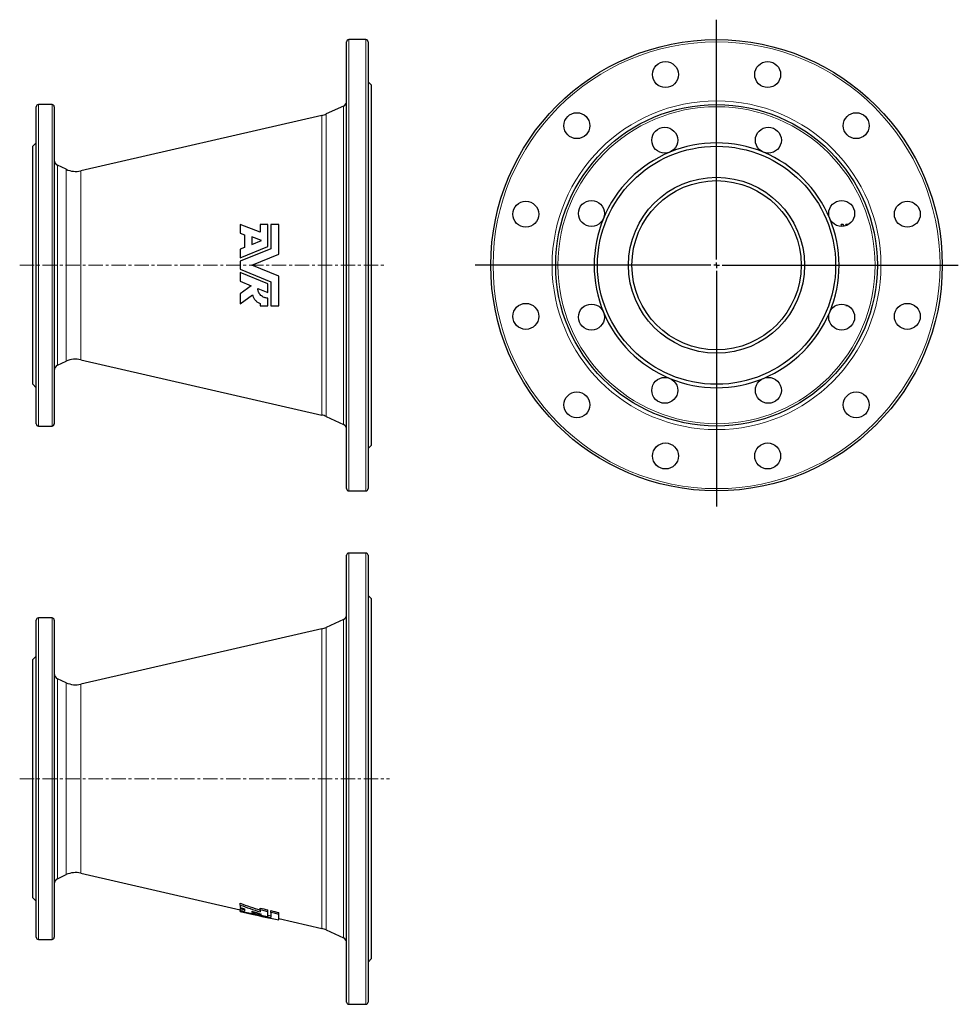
# Model space of a CAD drawing. Header units: millimetres. Extents: x 93 to 924, y 16 to 889.
import ezdxf

# ---------------------------------------------------------------- set-up
doc = ezdxf.new("R2010")
doc.units = ezdxf.units.MM
doc.linetypes.add('CENTERX2', pattern=[20.32, 12.7, -2.54, 2.54, -2.54])
doc.layers.add('FORMAT', color=7, linetype='Continuous')

# ---------------------------------------------------------------- blocks, each defined once
blk = doc.blocks.new('SW_CENTERMARKSYMBOL_0')
at = {"layer": 'FORMAT', "color": 0}
for p, q in [((0, 5), (0, 217.68)), ((-5, 0), (-213.88, 0)), ((0, 0), (-2.5, 0)), ((0, 0), (0, 2.5)), ((0, 0), (0, -2.5)), ((0, 0), (2.5, 0)), ((5, 0), (214.2, 0)), ((0, -5), (0, -213.83))]:
    blk.add_line(p, q, dxfattribs=at)

msp = doc.modelspace()

# ---------------------------------------------------------------- linework, layer by layer
at = {"color": 7, "linetype": 'Continuous', "lineweight": 25}
for p, q in [((382.49, 671.47), (382.49, 869.47)), ((399.49, 871.47), (384.49, 871.47)), ((401.49, 869.47), (401.49, 473.47)), ((404.49, 830.97), (401.49, 833.97)), ((404.49, 511.97), (404.49, 830.97)), ((107.49, 671.47), (107.49, 811.97)), ((121.49, 813.97), (109.49, 813.97)), ((123.49, 811.97), (123.49, 530.97)), ((379.6, 812.62), (364.46, 805.56)), ((360.48, 804.19), (146.97, 755.18)), ((107.49, 779.97), (104.49, 776.97)), ((104.49, 565.97), (104.49, 776.97)), ((134.04, 756.55), (126.38, 760.12)), ((288.26, 707.47), (288.26, 699.85)), ((305.83, 700.72), (288.26, 707.47)), ((312.69, 707.47), (305.83, 707.47)), ((305.83, 707.47), (305.83, 700.72)), ((312.69, 687.96), (312.69, 707.47)), ((315.43, 707.47), (315.43, 686.12)), ((322.54, 707.47), (315.43, 707.47)), ((322.54, 681.24), (322.54, 707.47)), ((822.32, 707.47), (820.7, 707.47)), ((826.55, 707.47), (824.93, 707.47)), ((826.92, 707.47), (826.55, 707.47)), ((826.55, 707.47), (826.61, 707.27)), ((288.26, 699.85), (292.03, 698.4)), ((292.03, 698.4), (292.03, 687.23)), ((307.08, 693.36), (298.54, 696.63)), ((298.54, 696.63), (298.54, 689.88)), ((298.54, 689.88), (307.08, 693.36)), ((288.26, 678.01), (312.69, 687.96)), ((292.03, 687.23), (288.26, 685.7)), ((315.43, 686.12), (288.26, 675.05)), ((288.26, 685.7), (288.26, 678.01)), ((298.54, 671.47), (322.54, 681.24)), ((288.26, 675.05), (288.26, 667.88)), ((107.49, 530.97), (107.49, 671.47)), ((288.26, 667.88), (315.43, 656.82)), ((288.26, 664.92), (288.26, 657.24)), ((312.69, 654.97), (288.26, 664.92)), ((322.54, 661.7), (298.54, 671.47)), ((382.49, 473.47), (382.49, 671.47)), ((288.26, 657.24), (297.86, 653.33)), ((312.69, 647.29), (312.69, 654.97)), ((315.43, 656.82), (315.43, 635.47)), ((322.54, 635.47), (322.54, 661.7)), ((297.86, 653.33), (288.26, 646.09)), ((288.26, 646.09), (288.26, 637.18)), ((303.78, 650.92), (312.69, 647.29)), ((288.26, 637.18), (299.12, 645.37)), ((305.83, 637.52), (305.83, 635.47)), ((312.69, 635.47), (312.69, 642.32)), ((305.83, 635.47), (312.69, 635.47)), ((315.43, 635.47), (322.54, 635.47)), ((826.55, 635.47), (824.93, 635.47)), ((826.61, 635.66), (826.55, 635.47)), ((826.55, 635.47), (826.92, 635.47)), ((126.38, 582.81), (134.04, 586.39)), ((146.97, 587.75), (360.48, 538.74)), ((104.49, 565.97), (107.49, 562.97)), ((364.46, 537.37), (379.6, 530.31)), ((109.49, 528.97), (121.49, 528.97)), ((401.49, 508.97), (404.49, 511.97)), ((384.49, 471.47), (399.49, 471.47)), ((382.49, 18.37), (382.49, 414.37)), ((399.49, 416.37), (384.49, 416.37)), ((401.49, 414.37), (401.49, 18.37)), ((404.49, 375.87), (401.49, 378.87)), ((404.49, 56.87), (404.49, 375.87)), ((121.49, 358.87), (109.49, 358.87)), ((107.49, 75.87), (107.49, 356.87)), ((123.49, 356.87), (123.49, 75.87)), ((379.6, 357.52), (364.46, 350.46)), ((360.48, 349.1), (146.97, 300.08)), ((107.49, 324.87), (104.49, 321.87)), ((104.49, 110.87), (104.49, 321.87)), ((134.04, 301.45), (126.38, 305.02)), ((126.38, 127.72), (134.04, 131.29)), ((146.97, 132.66), (288.26, 100.22)), ((104.49, 110.87), (107.49, 107.87)), ((288.26, 104.32), (288.26, 105.94)), ((288.26, 104.32), (288.26, 102.16)), ((288.26, 99.55), (288.26, 101.1)), ((288.26, 99.55), (288.26, 98.87)), ((288.26, 98.74), (288.26, 98.87)), ((288.26, 98.74), (288.26, 98.68)), ((288.26, 98.68), (298.54, 96.32)), ((292.03, 100.92), (292.03, 98.87)), ((298.54, 98.99), (298.54, 97.74)), ((305.83, 100.1), (305.83, 101.71)), ((305.83, 100.1), (305.83, 98.22)), ((312.69, 98.45), (312.69, 100.06)), ((312.69, 94.18), (312.69, 98.45)), ((315.43, 97.79), (315.43, 99.4)), ((315.43, 97.79), (315.43, 93.31)), ((322.54, 96.08), (322.54, 97.69)), ((322.54, 91.19), (322.54, 96.08)), ((322.54, 92.35), (360.48, 83.64)), ((364.46, 82.28), (379.6, 75.22)), ((109.49, 73.87), (121.49, 73.87)), ((401.49, 53.87), (404.49, 56.87)), ((384.49, 16.37), (399.49, 16.37))]:
    msp.add_line(p, q, dxfattribs=at)
at = {"color": 8, "linetype": 'Continuous', "lineweight": 18}
for p, q in [((384.49, 871.47), (384.49, 671.47)), ((399.49, 471.47), (399.49, 871.47)), ((109.49, 813.97), (109.49, 671.47)), ((121.49, 528.97), (121.49, 813.97)), ((379.6, 671.47), (379.6, 812.62)), ((360.48, 671.47), (360.48, 804.19)), ((364.46, 805.56), (364.46, 671.47)), ((126.38, 760.12), (126.38, 582.81)), ((134.04, 586.39), (134.04, 756.55)), ((146.97, 755.18), (146.97, 671.47)), ((109.49, 671.47), (109.49, 528.97)), ((146.97, 671.47), (146.97, 587.75)), ((360.48, 538.74), (360.48, 671.47)), ((364.46, 671.47), (364.46, 537.37)), ((379.6, 530.31), (379.6, 671.47)), ((384.49, 671.47), (384.49, 471.47)), ((384.49, 416.37), (384.49, 16.37)), ((399.49, 16.37), (399.49, 416.37)), ((109.49, 358.87), (109.49, 73.87)), ((121.49, 73.87), (121.49, 358.87)), ((364.46, 350.46), (364.46, 82.28)), ((379.6, 75.22), (379.6, 357.52)), ((360.48, 83.64), (360.48, 349.1)), ((126.38, 305.02), (126.38, 127.72)), ((134.04, 131.29), (134.04, 301.45)), ((146.97, 300.08), (146.97, 132.66))]:
    msp.add_line(p, q, dxfattribs=at)
at = {"color": 7, "linetype": 'Continuous', "lineweight": 25, "flags": 128}
for points in [[(821.2, 705.89), (821, 706.52), (820.7, 707.47)], [(822.32, 707.47), (822.62, 706.52), (822.78, 706.01)], [(825.19, 706.63), (825.19, 706.63), (824.93, 707.47)], [(312.69, 98.45), (309.42, 99.23), (305.83, 100.1)], [(322.54, 96.08), (318.62, 97.02), (315.43, 97.79)]]:
    msp.add_lwpolyline(points, dxfattribs=at)
at = {"color": 7, "linetype": 'Continuous', "lineweight": 25}
for centre, radius in [((710.27, 671.47), 200), ((664.98, 840.5), 11.5), ((755.57, 840.5), 11.5), ((710.27, 671.47), 142.5), ((586.53, 795.21), 11.5), ((834.02, 795.21), 11.5), ((664.35, 782.33), 11.5), ((756.19, 782.33), 11.5), ((710.27, 671.47), 105.5), ((710.27, 671.47), 78), ((710.27, 671.47), 75), ((541.24, 716.76), 11.5), ((599.41, 717.39), 11.5), ((821.14, 717.39), 11.5), ((879.31, 716.76), 11.5), ((541.24, 626.17), 11.5), ((879.31, 626.17), 11.5), ((599.41, 625.55), 11.5), ((821.14, 625.55), 11.5), ((664.35, 560.6), 11.5), ((756.19, 560.6), 11.5), ((586.53, 547.72), 11.5), ((834.02, 547.72), 11.5), ((664.98, 502.43), 11.5), ((755.57, 502.43), 11.5)]:
    msp.add_circle(centre, radius, dxfattribs=at)
at = {"color": 8, "linetype": 'Continuous', "lineweight": 18}
for radius in [198, 145.69, 140.5]:
    msp.add_circle((710.27, 671.47), radius, dxfattribs=at)
at = {"color": 7, "linetype": 'Continuous', "lineweight": 25}
for centre, radius, start, end in [((384.49, 869.47), 2, 90, 180), ((399.49, 869.47), 2, 0, 90), ((109.49, 811.97), 2, 90, 180), ((121.49, 811.97), 2, 0, 90), ((377.49, 817.15), 5, 295, 0), ((356.01, 823.69), 20, 282.92871, 295), ((710.27, 671.47), 108.5, 67.5, 112.5), ((710.27, 671.47), 108.5, 112.5, 157.5), ((710.27, 671.47), 108.5, 22.5, 67.5), ((128.49, 764.65), 5, 180, 245), ((142.49, 774.67), 20, 245, 282.92871), ((710.27, 671.47), 108.5, 157.5, 202.5), ((710.27, 671.47), 108.5, 337.5, 22.5), ((710.27, 671.47), 108.5, 202.5, 247.5), ((710.27, 671.47), 108.5, 292.5, 337.5), ((710.27, 671.47), 120.18, 342.56949, 342.98814), ((142.49, 568.26), 20, 77.07129, 115), ((128.49, 578.28), 5, 115, 180), ((710.27, 671.47), 108.5, 247.5, 292.5), ((356.01, 519.25), 20, 65, 77.07129), ((109.49, 530.97), 2, 180, 270), ((121.49, 530.97), 2, 270, 0), ((377.49, 525.78), 5, 0, 65), ((384.49, 473.47), 2, 180, 270), ((399.49, 473.47), 2, 270, 0), ((384.49, 414.37), 2, 90, 180), ((399.49, 414.37), 2, 0, 90), ((109.49, 356.87), 2, 90, 180), ((121.49, 356.87), 2, 0, 90), ((377.49, 362.05), 5, 295, 0), ((356.01, 368.59), 20, 282.92871, 295), ((128.49, 309.55), 5, 180, 245), ((142.49, 319.58), 20, 245, 282.92871), ((142.49, 113.16), 20, 77.07129, 115), ((128.49, 123.18), 5, 115, 180), ((356.01, 64.15), 20, 65, 77.07129), ((109.49, 75.87), 2, 180, 270), ((121.49, 75.87), 2, 270, 0), ((377.49, 70.68), 5, 0, 65), ((384.49, 18.37), 2, 180, 270), ((399.49, 18.37), 2, 270, 0)]:
    msp.add_arc(centre, radius, start, end, dxfattribs=at)
for centre, major_axis, ratio, start_param, end_param in [((710.27, 541.87), (0, 216.72), 0.801482, 5.572692, 5.582084), ((715.94, 216.37), (558.33, 0), 0.30766, 3.83981, 3.887433), ((719.67, 216.37), (564.57, 0), 0.30766, 3.842694, 3.889654), ((688.76, 216.37), (546.09, 0), 0.30766, 3.889077, 3.899181), ((472.83, 216.37), (389.34, 0), 0.336257, 4.218489, 4.229458), ((475.96, 216.37), (394.88, 0), 0.336257, 4.217057, 4.227881), ((503.61, 216.37), (410.48, 0), 0.336257, 4.160087, 4.228601), ((514.28, 216.37), (416.49, 0), 0.336257, 4.138766, 4.214651), ((691.74, 216.37), (547.87, 0), 0.30766, 3.911924, 3.934037), ((475.96, 216.37), (394.88, 0), 0.336257, 4.246434, 4.270477), ((542.27, 216.37), (432.27, 0), 0.336257, 4.113377, 4.179172), ((511.15, 216.37), (410.95, 0), 0.336257, 4.20837, 4.215976)]:
    msp.add_ellipse(centre, major_axis=major_axis, ratio=ratio, start_param=start_param, end_param=end_param, dxfattribs=at)
for points, knots in [([(312.69, 642.32), (312.12, 642.32), (311.57, 642.38), (310.74, 642.54), (310.46, 642.6), (309.92, 642.76), (309.65, 642.85), (308.85, 643.17), (308.35, 643.43), (307.39, 644.05), (306.93, 644.41), (306.1, 645.2), (305.73, 645.64), (305.23, 646.34), (305.08, 646.59), (304.79, 647.09), (304.54, 647.6), (304.33, 648.13), (304.15, 648.67), (304.07, 648.95), (303.87, 649.78), (303.8, 650.35), (303.78, 650.92)], [0, 0, 0, 0, 0.125, 0.125, 0.1875, 0.1875, 0.25, 0.25, 0.375, 0.375, 0.5, 0.5, 0.625, 0.625, 0.6875, 0.6875, 0.75, 0.8125, 0.8125, 0.875, 0.875, 1, 1, 1, 1]), ([(299.12, 645.37), (299.31, 644.49), (299.6, 643.65), (300.19, 642.45), (300.42, 642.05), (300.91, 641.3), (301.18, 640.94), (301.76, 640.26), (302.07, 639.94), (302.74, 639.33), (303.1, 639.04), (304.2, 638.27), (304.99, 637.85), (305.83, 637.52)], [0, 0, 0, 0, 0.25, 0.25, 0.375, 0.375, 0.5, 0.5, 0.625, 0.625, 0.75, 0.75, 1, 1, 1, 1])]:
    msp.add_open_spline(points, degree=3, knots=knots, dxfattribs=at)
for points in [[(305.83, 101.71), (308.12, 101.16), (310.4, 100.61), (312.69, 100.06)], [(315.43, 99.4), (317.8, 98.83), (320.17, 98.26), (322.54, 97.69)]]:
    msp.add_open_spline(points, degree=3, dxfattribs=at)
at = {"layer": 'FORMAT', "linetype": 'CENTERX2', "lineweight": 18}
for p, q in [((92.86, 671.47), (417.59, 671.47)), ((92.84, 216.37), (420.35, 216.37))]:
    msp.add_line(p, q, dxfattribs=at)

# ---------------------------------------------------------------- block references
at = {"layer": 'FORMAT'}
msp.add_blockref('SW_CENTERMARKSYMBOL_0', (710.27, 671.47), dxfattribs=at)

doc.saveas('drawing.dxf')
